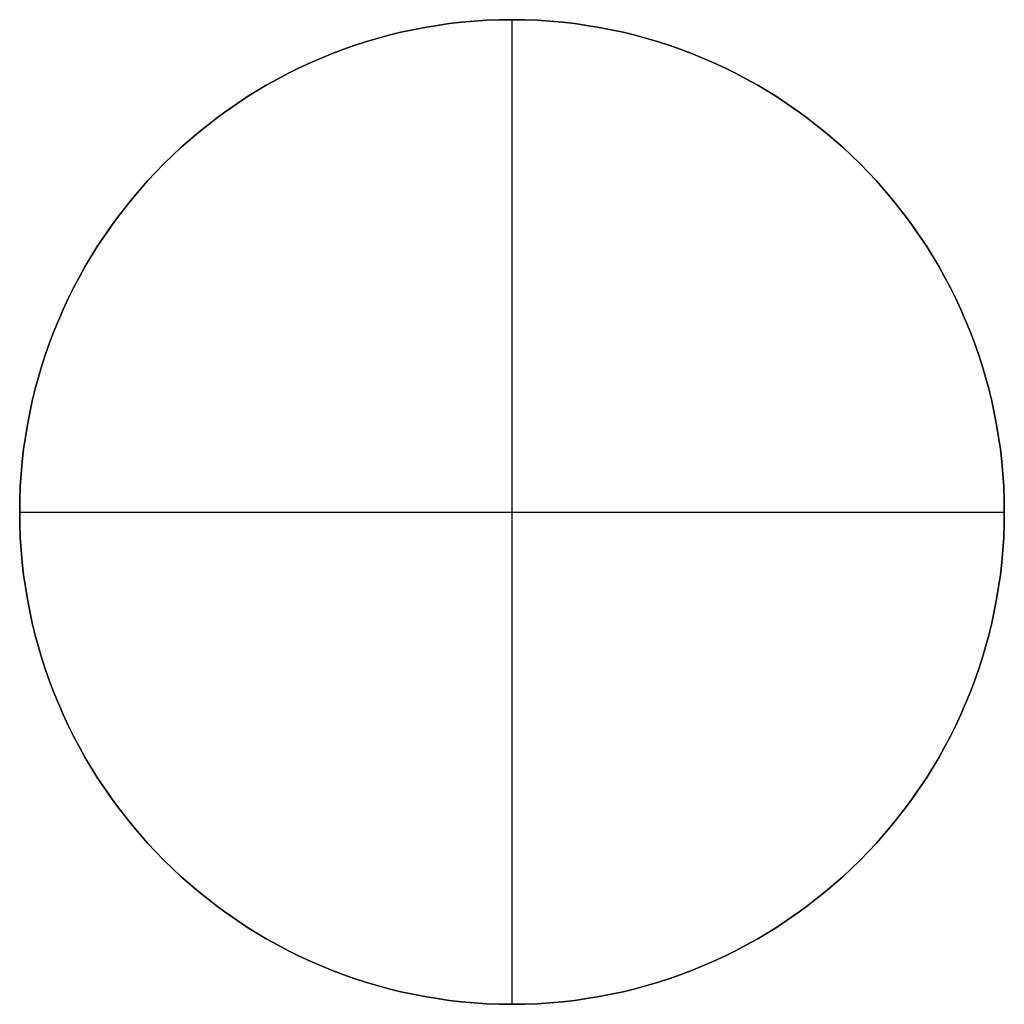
# Model space of a CAD drawing. Header units: millimetres. Extents: x -375 to 375, y -375 to 375.
import ezdxf

# ---------------------------------------------------------------- set-up
doc = ezdxf.new("R2010")
doc.units = ezdxf.units.MM
doc.layers.add('Default', color=7, linetype='Continuous', true_color=0x000000)

msp = doc.modelspace()

# ---------------------------------------------------------------- linework, layer by layer
at = {"layer": 'Default', "color": 254, "true_color": 0xe5e5e5}
for p, q in [((0, 375), (0, 375, 12)), ((0, -375), (0, 375)), ((0, -375, 12), (0, 375, 12)), ((-375, 0), (-375, 0, 12)), ((-375, 0), (375, 0)), ((-375, 0, 12), (375, 0, 12)), ((375, 0), (375, 0, 12)), ((0, -375), (0, -375, 12))]:
    msp.add_line(p, q, dxfattribs=at)
for centre in [(0, 0), (0, 0, 6)]:
    msp.add_circle(centre, 375, dxfattribs=at)
at = {"layer": 'Default', "color": 254, "true_color": 0xe5e5e5, "extrusion": (0, 0, -1)}
msp.add_circle((0, 0, -12), 375, dxfattribs=at)

doc.saveas('drawing.dxf')
